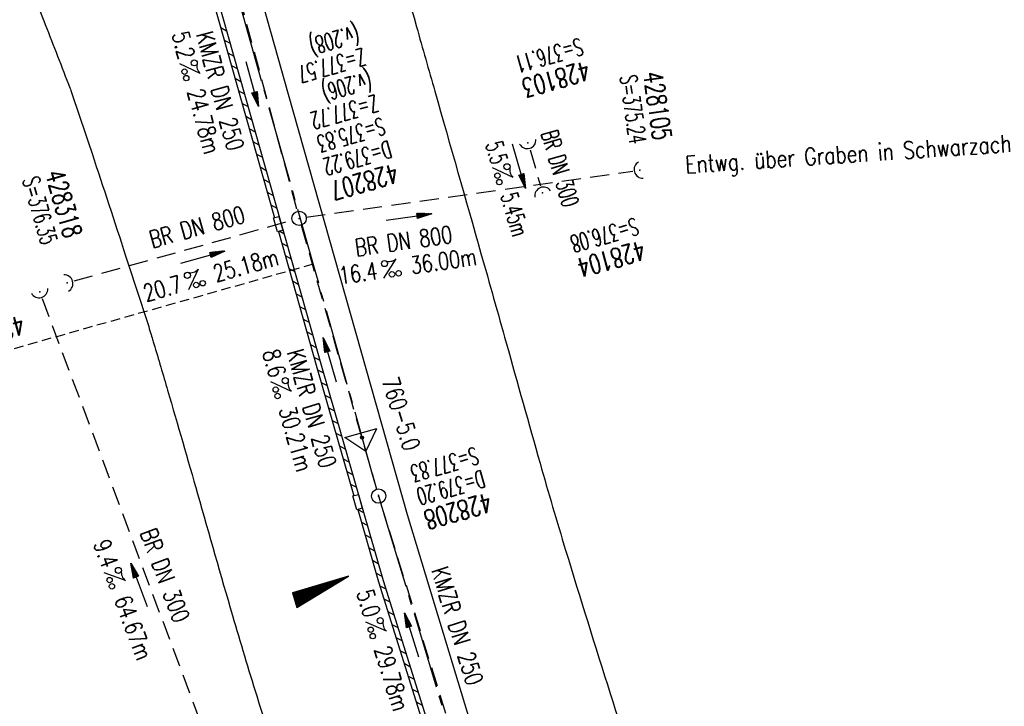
# Model space of a CAD drawing. Extents: x 450316 to 454644, y 428795 to 436505.
# Tile 15 of 256: x 452945 to 453048, y 429936 to 430008. Entities that reach past the tile are written whole.
import ezdxf
from ezdxf.enums import TextEntityAlignment as Align

# ---------------------------------------------------------------- set-up
doc = ezdxf.new("R2010")
doc.units = 0
doc.header["$LTSCALE"] = 2
doc.header["$MEASUREMENT"] = 0
for name, pattern in [('ACHSE', [5.5, 4, -0.5, 0.5, -0.5]), ('AUSGEZOGEN', [0]), ('GESTRICH-X2', [1.5, 1, -0.5]), ('GESTRICHELT', [0.75, 0.5, -0.25])]:
    doc.linetypes.add(name, pattern=pattern)
doc.layers.get('0').update_dxf_attribs({"linetype": 'CONTINUOUS'})
for name, color, linetype in [('ACHSETOP', 1, 'ACHSE'), ('FBR', 8, 'CONTINUOUS'), ('GEF', 1, 'AUSGEZOGEN'), ('HEKTOM', 1, 'GESTRICHELT'), ('KANAL', 7, 'GESTRICH-X2'), ('Netzknoten_PKT', 7, 'CONTINUOUS'), ('Netzknoten_PKT-NR', 7, 'CONTINUOUS'), ('Netzknoten_SIGNATUR', 7, 'CONTINUOUS'), ('PFEIL', 7, 'CONTINUOUS'), ('RINNE', 8, 'CONTINUOUS'), ('SCHACHTNR', 6, 'CONTINUOUS'), ('SCHRIFT', 7, 'AUSGEZOGEN'), ('SCHSYMBOL', 7, 'CONTINUOUS'), ('TEXTO', 4, 'CONTINUOUS'), ('TEXTU', 4, 'CONTINUOUS')]:
    doc.layers.add(name, color=color, linetype=linetype)
doc.styles.add('ROMANS', font='romans.shx', dxfattribs={"width": 0.8})

# ---------------------------------------------------------------- blocks, each defined once
blk = doc.blocks.new('40')
at = {"color": 0}
blk.add_arc((0.02, 0.31), 0.91, 192.5363, 347.4637, dxfattribs=at)
blk.add_point((0, 0), dxfattribs=at)
blk = doc.blocks.new('PROM')
blk.add_line((1.57, 1.82), (0.02, 0.02))
for centre, radius in [((0.32, 1.51), 0.317), ((0.94, 0.29), 0.283), ((1.64, 0.29), 0.283)]:
    blk.add_circle(centre, radius)
blk.add_arc((0.99, 2.68), 1.03, 239.1414, 303.3549)
blk = doc.blocks.new('PFEIL2')
at = {"color": 0}
for p, q in [((0.88, 0), (-2.4, -0.01)), ((0.88, -0.27), (0.88, 0.28)), ((0.88, 0.28), (2.43, 0.01)), ((0.91, 0.27), (0.88, 0.26)), ((0.97, 0.26), (0.88, 0.25)), ((1.02, 0.25), (0.88, 0.23)), ((1.07, 0.24), (0.88, 0.21)), ((1.13, 0.23), (0.88, 0.19)), ((1.18, 0.22), (0.88, 0.17)), ((1.24, 0.21), (0.88, 0.15)), ((1.29, 0.21), (0.88, 0.14)), ((1.34, 0.2), (0.88, 0.12)), ((1.4, 0.19), (0.88, 0.1)), ((1.45, 0.18), (0.88, 0.08)), ((1.51, 0.17), (0.88, 0.06)), ((1.56, 0.16), (0.88, 0.04)), ((1.61, 0.15), (0.88, 0.02)), ((1.67, 0.14), (0.88, 0.01)), ((1.72, 0.13), (0.88, -0.01)), ((1.78, 0.12), (0.88, -0.03)), ((1.83, 0.11), (0.88, -0.05)), ((1.88, 0.1), (0.88, -0.07)), ((1.94, 0.09), (0.88, -0.09)), ((2.05, 0.08), (0.88, -0.12)), ((1.99, 0.08), (0.88, -0.11)), ((2.1, 0.07), (0.88, -0.14)), ((2.15, 0.06), (0.88, -0.16)), ((2.21, 0.05), (0.88, -0.18)), ((2.26, 0.04), (0.88, -0.2)), ((2.32, 0.03), (0.88, -0.22)), ((2.37, 0.02), (0.88, -0.23)), ((2.42, 0.01), (0.88, -0.25)), ((2.43, 0.01), (0.88, -0.27))]:
    blk.add_line(p, q, dxfattribs=at)
blk = doc.blocks.new('42')
at = {"color": 0}
blk.add_arc((-0.02, -0.31), 0.91, 12.5363, 167.4637, dxfattribs=at)
blk.add_point((0, 0), dxfattribs=at)
blk = doc.blocks.new('GST')
at = {"color": 0}
blk.add_circle((0, 0), 0.75, dxfattribs=at)
blk.add_point((0, 0), dxfattribs=at)
blk = doc.blocks.new('*X33')
at = {"color": 0}
for p, q in [((725.83, 193.84), (727.44, 195.45)), ((725.83, 193.85), (727.43, 195.45)), ((725.83, 193.86), (727.42, 195.45)), ((725.83, 193.87), (727.41, 195.45)), ((725.83, 193.88), (727.4, 195.45)), ((725.83, 193.89), (727.39, 195.45)), ((725.83, 193.9), (727.38, 195.45)), ((725.83, 193.91), (727.37, 195.45)), ((725.83, 193.91), (727.37, 195.45)), ((725.83, 193.92), (727.36, 195.45)), ((725.83, 193.93), (727.35, 195.45)), ((725.83, 193.94), (727.34, 195.45)), ((725.83, 193.95), (727.33, 195.45)), ((725.83, 193.96), (727.32, 195.45)), ((725.83, 193.97), (727.31, 195.45)), ((725.83, 193.98), (727.3, 195.45)), ((725.83, 193.99), (727.29, 195.45)), ((725.83, 193.99), (727.29, 195.45)), ((725.83, 194), (727.28, 195.45)), ((725.83, 194.01), (727.27, 195.45)), ((725.83, 194.02), (727.26, 195.45)), ((725.83, 194.03), (727.25, 195.45)), ((725.83, 194.04), (727.24, 195.45)), ((725.83, 194.05), (727.23, 195.45)), ((725.83, 194.06), (727.22, 195.45)), ((725.83, 194.06), (727.21, 195.45)), ((725.83, 194.07), (727.21, 195.45)), ((725.83, 194.08), (727.2, 195.45)), ((725.83, 194.09), (727.19, 195.45)), ((725.83, 194.1), (727.18, 195.45)), ((725.83, 194.11), (727.17, 195.45)), ((725.83, 194.12), (727.16, 195.45)), ((725.83, 194.13), (727.15, 195.45)), ((725.83, 194.14), (727.14, 195.45)), ((725.83, 194.14), (727.14, 195.45)), ((725.83, 194.15), (727.13, 195.45)), ((725.83, 194.16), (727.12, 195.45)), ((725.83, 194.17), (727.11, 195.45)), ((725.83, 194.18), (727.1, 195.45)), ((725.83, 194.19), (727.09, 195.45)), ((725.83, 194.2), (727.08, 195.45)), ((725.83, 194.21), (727.07, 195.45)), ((725.83, 194.21), (727.06, 195.45)), ((725.83, 194.22), (727.06, 195.45)), ((725.83, 194.23), (727.05, 195.45)), ((725.83, 194.24), (727.04, 195.45)), ((725.83, 194.25), (727.03, 195.45)), ((725.83, 194.26), (727.02, 195.45)), ((725.83, 194.27), (727.01, 195.45)), ((725.83, 194.28), (727, 195.45)), ((725.83, 194.29), (726.99, 195.45)), ((725.83, 194.29), (726.99, 195.45)), ((725.83, 194.3), (726.98, 195.45)), ((725.83, 194.31), (726.97, 195.45)), ((725.83, 194.32), (726.96, 195.45)), ((725.83, 194.33), (726.95, 195.45)), ((725.83, 194.34), (726.94, 195.45)), ((725.83, 194.35), (726.93, 195.45)), ((725.83, 194.36), (726.92, 195.45)), ((725.83, 194.37), (726.91, 195.45)), ((725.83, 194.37), (726.91, 195.45)), ((725.83, 194.38), (726.9, 195.45)), ((725.83, 194.39), (726.89, 195.45)), ((725.83, 194.4), (726.88, 195.45)), ((725.83, 194.41), (726.87, 195.45)), ((725.83, 194.42), (726.86, 195.45)), ((725.83, 194.43), (726.85, 195.45)), ((725.83, 194.44), (726.84, 195.45)), ((725.83, 194.44), (726.83, 195.45)), ((725.83, 194.45), (726.83, 195.45)), ((725.83, 194.46), (726.82, 195.45)), ((725.83, 194.47), (726.81, 195.45)), ((725.83, 194.48), (726.8, 195.45)), ((725.83, 194.49), (726.79, 195.45)), ((725.83, 194.5), (726.78, 195.45)), ((725.83, 194.51), (726.77, 195.45)), ((725.83, 194.52), (726.76, 195.45)), ((725.83, 194.52), (726.76, 195.45)), ((725.83, 194.53), (726.75, 195.45)), ((725.83, 194.54), (726.74, 195.45)), ((725.83, 194.55), (726.73, 195.45)), ((725.83, 194.56), (726.72, 195.45)), ((725.83, 194.57), (726.71, 195.45)), ((725.83, 194.58), (726.7, 195.45)), ((725.83, 194.59), (726.69, 195.45)), ((725.83, 194.59), (726.68, 195.45)), ((725.83, 194.6), (726.68, 195.45)), ((725.83, 194.61), (726.67, 195.45)), ((725.83, 194.62), (726.66, 195.45)), ((725.83, 194.63), (726.65, 195.45)), ((725.83, 194.64), (726.64, 195.45)), ((725.83, 194.65), (726.63, 195.45)), ((725.83, 194.66), (726.62, 195.45)), ((725.83, 194.67), (726.61, 195.45)), ((725.83, 194.67), (726.61, 195.45)), ((725.83, 194.68), (726.6, 195.45)), ((725.83, 194.69), (726.59, 195.45)), ((725.83, 194.7), (726.58, 195.45)), ((725.83, 194.71), (726.57, 195.45)), ((725.83, 194.72), (726.56, 195.45)), ((725.83, 194.73), (726.55, 195.45)), ((725.83, 194.74), (726.54, 195.45)), ((725.83, 194.75), (726.53, 195.45)), ((725.83, 194.75), (726.53, 195.45)), ((725.83, 194.76), (726.52, 195.45)), ((725.83, 194.77), (726.51, 195.45)), ((725.83, 194.78), (726.5, 195.45)), ((725.83, 194.79), (726.49, 195.45)), ((725.83, 194.8), (726.48, 195.45)), ((725.83, 194.81), (726.47, 195.45)), ((725.83, 194.82), (726.46, 195.45)), ((725.83, 194.82), (726.45, 195.45)), ((725.83, 194.83), (726.45, 195.45)), ((725.83, 194.84), (726.44, 195.45)), ((725.83, 194.85), (726.43, 195.45)), ((725.83, 194.86), (726.42, 195.45)), ((725.83, 194.87), (726.41, 195.45)), ((725.83, 194.88), (726.4, 195.45)), ((725.83, 194.89), (726.39, 195.45)), ((725.83, 194.9), (726.38, 195.45)), ((725.83, 194.9), (726.38, 195.45)), ((725.83, 194.91), (726.37, 195.45)), ((725.83, 194.92), (726.36, 195.45)), ((725.83, 194.93), (726.35, 195.45)), ((725.83, 194.94), (726.34, 195.45)), ((725.83, 194.95), (726.33, 195.45)), ((725.83, 194.96), (726.32, 195.45)), ((725.83, 194.97), (726.31, 195.45)), ((725.83, 194.98), (726.3, 195.45)), ((725.83, 194.98), (726.3, 195.45)), ((725.83, 194.99), (726.29, 195.45)), ((725.83, 195), (726.28, 195.45)), ((725.83, 195.01), (726.27, 195.45)), ((725.83, 195.02), (726.26, 195.45)), ((725.83, 195.03), (726.25, 195.45)), ((725.83, 195.04), (726.24, 195.45)), ((725.83, 195.05), (726.23, 195.45)), ((725.83, 195.05), (726.22, 195.45)), ((725.83, 195.06), (726.22, 195.45)), ((725.83, 195.07), (726.21, 195.45)), ((725.83, 195.08), (726.2, 195.45)), ((725.83, 195.09), (726.19, 195.45)), ((725.83, 195.1), (726.18, 195.45)), ((725.83, 195.11), (726.17, 195.45)), ((725.83, 195.12), (726.16, 195.45)), ((725.83, 195.13), (726.15, 195.45)), ((725.83, 195.13), (726.15, 195.45)), ((725.83, 195.14), (726.14, 195.45)), ((725.83, 195.15), (726.13, 195.45)), ((725.83, 195.16), (726.12, 195.45)), ((725.83, 195.17), (726.11, 195.45)), ((725.83, 195.18), (726.1, 195.45)), ((725.83, 195.19), (726.09, 195.45)), ((725.83, 195.2), (726.08, 195.45)), ((725.83, 195.2), (726.07, 195.45)), ((725.83, 195.21), (726.07, 195.45)), ((725.83, 195.22), (726.06, 195.45)), ((725.83, 195.23), (726.05, 195.45)), ((725.83, 195.24), (726.04, 195.45)), ((725.83, 195.25), (726.03, 195.45)), ((725.83, 195.26), (726.02, 195.45)), ((725.83, 195.27), (726.01, 195.45)), ((725.83, 195.28), (726, 195.45)), ((725.83, 195.28), (726, 195.45)), ((725.83, 195.29), (725.99, 195.45)), ((725.83, 195.3), (725.98, 195.45)), ((725.83, 195.31), (725.97, 195.45)), ((725.83, 195.32), (725.96, 195.45)), ((725.83, 195.33), (725.95, 195.45)), ((725.83, 195.34), (725.94, 195.45)), ((725.83, 195.35), (725.93, 195.45)), ((725.83, 195.36), (725.92, 195.45)), ((725.83, 195.36), (725.92, 195.45)), ((725.83, 195.37), (725.91, 195.45)), ((725.83, 195.38), (725.9, 195.45)), ((725.83, 195.39), (725.89, 195.45)), ((725.83, 195.4), (725.88, 195.45)), ((725.83, 195.41), (725.87, 195.45)), ((725.83, 195.42), (725.86, 195.45)), ((725.83, 195.43), (725.85, 195.45)), ((725.83, 195.43), (725.84, 195.45)), ((725.83, 195.44), (725.84, 195.45)), ((725.83, 193.83), (727.43, 195.43)), ((725.83, 193.82), (727.43, 195.42)), ((725.83, 193.81), (727.43, 195.41)), ((725.83, 193.8), (727.42, 195.4)), ((725.83, 193.79), (727.42, 195.38)), ((725.83, 193.78), (727.42, 195.37)), ((725.83, 193.77), (727.41, 195.36)), ((725.83, 193.76), (727.41, 195.35)), ((725.83, 193.76), (727.41, 195.34)), ((725.83, 193.75), (727.4, 195.32)), ((725.83, 193.74), (727.4, 195.31)), ((725.83, 193.73), (727.4, 195.3)), ((725.83, 193.72), (727.4, 195.29)), ((725.83, 193.71), (727.39, 195.28)), ((725.83, 193.7), (727.39, 195.26)), ((725.83, 193.69), (727.39, 195.25)), ((725.83, 193.68), (727.38, 195.24)), ((725.83, 193.68), (727.38, 195.23)), ((725.83, 193.67), (727.38, 195.22)), ((725.83, 193.66), (727.37, 195.2)), ((725.83, 193.65), (727.37, 195.19)), ((725.83, 193.64), (727.37, 195.18)), ((725.83, 193.63), (727.36, 195.17)), ((725.83, 193.62), (727.36, 195.16)), ((725.83, 193.61), (727.36, 195.14)), ((725.83, 193.61), (727.35, 195.13)), ((725.83, 193.6), (727.35, 195.12)), ((725.83, 193.59), (727.35, 195.11)), ((725.83, 193.58), (727.34, 195.1)), ((725.83, 193.57), (727.34, 195.08)), ((725.83, 193.56), (727.34, 195.07)), ((725.83, 193.55), (727.34, 195.06)), ((725.83, 193.54), (727.33, 195.05)), ((725.83, 193.53), (727.33, 195.04)), ((725.83, 193.53), (727.33, 195.02)), ((725.83, 193.52), (727.32, 195.01)), ((725.83, 193.51), (727.32, 195)), ((725.83, 193.5), (727.32, 194.99)), ((725.83, 193.49), (727.31, 194.98)), ((725.83, 193.48), (727.31, 194.96)), ((725.83, 193.47), (727.31, 194.95)), ((725.83, 193.46), (727.3, 194.94)), ((725.83, 193.45), (727.3, 194.93)), ((725.83, 193.45), (727.3, 194.92)), ((725.83, 193.44), (727.29, 194.91)), ((725.83, 193.43), (727.29, 194.89)), ((725.83, 193.42), (727.29, 194.88)), ((725.83, 193.41), (727.29, 194.87)), ((725.83, 193.4), (727.28, 194.86)), ((725.83, 193.39), (727.28, 194.85)), ((725.83, 193.38), (727.28, 194.83)), ((725.83, 193.38), (727.27, 194.82)), ((725.83, 193.37), (727.27, 194.81)), ((725.83, 193.36), (727.27, 194.8)), ((725.83, 193.35), (727.26, 194.79)), ((725.83, 193.34), (727.26, 194.77)), ((725.83, 193.33), (727.26, 194.76)), ((725.83, 193.32), (727.25, 194.75)), ((725.83, 193.31), (727.25, 194.74)), ((725.83, 193.3), (727.25, 194.73)), ((725.83, 193.3), (727.24, 194.71)), ((725.83, 193.29), (727.24, 194.7)), ((725.83, 193.28), (727.24, 194.69)), ((725.83, 193.27), (727.23, 194.68)), ((725.83, 193.26), (727.23, 194.67)), ((725.83, 193.25), (727.23, 194.65)), ((725.83, 193.24), (727.23, 194.64)), ((725.83, 193.23), (727.22, 194.63)), ((725.83, 193.22), (727.22, 194.62)), ((725.83, 193.22), (727.22, 194.61)), ((725.83, 193.21), (727.21, 194.59)), ((725.83, 193.2), (727.21, 194.58)), ((725.83, 193.19), (727.21, 194.57)), ((725.83, 193.18), (727.2, 194.56)), ((725.83, 193.17), (727.2, 194.55)), ((725.83, 193.16), (727.2, 194.53)), ((725.83, 193.15), (727.19, 194.52)), ((725.83, 193.15), (727.19, 194.51)), ((725.83, 193.14), (727.19, 194.5)), ((725.83, 193.13), (727.18, 194.49)), ((725.83, 193.12), (727.18, 194.47)), ((725.83, 193.11), (727.18, 194.46)), ((725.83, 193.1), (727.17, 194.45)), ((725.83, 193.09), (727.17, 194.44)), ((725.83, 193.08), (727.17, 194.43)), ((725.83, 193.07), (727.17, 194.41)), ((725.83, 193.07), (727.16, 194.4)), ((725.83, 193.06), (727.16, 194.39)), ((725.83, 193.05), (727.16, 194.38)), ((725.83, 193.04), (727.15, 194.37)), ((725.83, 193.03), (727.15, 194.35)), ((725.83, 193.02), (727.15, 194.34)), ((725.83, 193.01), (727.14, 194.33)), ((725.83, 193), (727.14, 194.32)), ((725.83, 193), (727.14, 194.31)), ((725.83, 192.99), (727.13, 194.29)), ((725.83, 192.98), (727.13, 194.28)), ((725.83, 192.97), (727.13, 194.27)), ((725.83, 192.96), (727.12, 194.26)), ((725.83, 192.95), (727.12, 194.25)), ((725.83, 192.94), (727.12, 194.23)), ((725.83, 192.93), (727.11, 194.22)), ((725.83, 192.92), (727.11, 194.21)), ((725.83, 192.92), (727.11, 194.2)), ((725.83, 192.91), (727.11, 194.19)), ((725.83, 192.9), (727.1, 194.17)), ((725.83, 192.89), (727.1, 194.16)), ((725.83, 192.88), (727.1, 194.15)), ((725.83, 192.87), (727.09, 194.14)), ((725.83, 192.86), (727.09, 194.13)), ((725.83, 192.85), (727.09, 194.11)), ((725.83, 192.84), (727.08, 194.1)), ((725.83, 192.84), (727.08, 194.09)), ((725.83, 192.83), (727.08, 194.08)), ((725.83, 192.82), (727.07, 194.07)), ((725.83, 192.81), (727.07, 194.05)), ((725.83, 192.8), (727.07, 194.04)), ((725.83, 192.79), (727.06, 194.03)), ((725.83, 192.78), (727.06, 194.02)), ((725.83, 192.77), (727.06, 194.01)), ((725.83, 192.77), (727.05, 193.99)), ((725.83, 192.76), (727.05, 193.98)), ((725.83, 192.75), (727.05, 193.97)), ((725.83, 192.74), (727.05, 193.96)), ((725.83, 192.73), (727.04, 193.95)), ((725.83, 192.72), (727.04, 193.93)), ((725.83, 192.71), (727.04, 193.92)), ((725.83, 192.7), (727.03, 193.91)), ((725.83, 192.69), (727.03, 193.9)), ((725.83, 192.69), (727.03, 193.89)), ((725.83, 192.68), (727.02, 193.87)), ((725.83, 192.67), (727.02, 193.86)), ((725.83, 192.66), (727.02, 193.85)), ((725.83, 192.65), (727.01, 193.84)), ((725.83, 192.64), (727.01, 193.83)), ((725.83, 192.63), (727.01, 193.81)), ((725.83, 192.62), (727, 193.8)), ((725.83, 192.62), (727, 193.79)), ((725.83, 192.61), (727, 193.78)), ((725.83, 192.6), (726.99, 193.77)), ((725.83, 192.59), (726.99, 193.75)), ((725.83, 192.58), (726.99, 193.74)), ((725.83, 192.57), (726.99, 193.73)), ((725.83, 192.56), (726.98, 193.72)), ((725.83, 192.55), (726.98, 193.71)), ((725.83, 192.54), (726.98, 193.69)), ((725.83, 192.54), (726.97, 193.68)), ((725.83, 192.53), (726.97, 193.67)), ((725.83, 192.52), (726.97, 193.66)), ((725.83, 192.51), (726.96, 193.65)), ((725.83, 192.5), (726.96, 193.63)), ((725.83, 192.49), (726.96, 193.62)), ((725.83, 192.48), (726.95, 193.61)), ((725.83, 192.47), (726.95, 193.6)), ((725.83, 192.46), (726.95, 193.59)), ((725.83, 192.46), (726.94, 193.57)), ((725.83, 192.45), (726.94, 193.56)), ((725.83, 192.44), (726.94, 193.55)), ((725.83, 192.43), (726.94, 193.54)), ((725.83, 192.42), (726.93, 193.53)), ((725.83, 192.41), (726.93, 193.51)), ((725.83, 192.4), (726.93, 193.5)), ((725.83, 192.39), (726.92, 193.49)), ((725.83, 192.39), (726.92, 193.48)), ((725.83, 192.38), (726.92, 193.47)), ((725.83, 192.37), (726.91, 193.45)), ((725.83, 192.36), (726.91, 193.44)), ((725.83, 192.35), (726.91, 193.43)), ((725.83, 192.34), (726.9, 193.42)), ((725.83, 192.33), (726.9, 193.41)), ((725.83, 192.32), (726.9, 193.39)), ((725.83, 192.31), (726.89, 193.38)), ((725.83, 192.31), (726.89, 193.37)), ((725.83, 192.3), (726.89, 193.36)), ((725.83, 192.29), (726.88, 193.35)), ((725.83, 192.28), (726.88, 193.33)), ((725.83, 192.27), (726.88, 193.32)), ((725.83, 192.26), (726.88, 193.31)), ((725.83, 192.25), (726.87, 193.3)), ((725.83, 192.24), (726.87, 193.29)), ((725.83, 192.24), (726.87, 193.27)), ((725.83, 192.23), (726.86, 193.26)), ((725.83, 192.22), (726.86, 193.25)), ((725.83, 192.21), (726.86, 193.24)), ((725.83, 192.2), (726.85, 193.23)), ((725.83, 192.19), (726.85, 193.21)), ((725.83, 192.18), (726.85, 193.2)), ((725.83, 192.17), (726.84, 193.19)), ((725.83, 192.16), (726.84, 193.18)), ((725.83, 192.16), (726.84, 193.17)), ((725.83, 192.15), (726.83, 193.15)), ((725.83, 192.14), (726.83, 193.14)), ((725.83, 192.13), (726.83, 193.13)), ((725.83, 192.12), (726.82, 193.12)), ((725.83, 192.11), (726.82, 193.11)), ((725.83, 192.1), (726.82, 193.09)), ((725.83, 192.09), (726.82, 193.08)), ((725.83, 192.08), (726.81, 193.07)), ((725.83, 192.08), (726.81, 193.06)), ((725.83, 192.07), (726.81, 193.05)), ((725.83, 192.06), (726.8, 193.03)), ((725.83, 192.05), (726.8, 193.02)), ((725.83, 192.04), (726.8, 193.01)), ((725.83, 192.03), (726.79, 193)), ((725.83, 192.02), (726.79, 192.99)), ((725.83, 192.01), (726.79, 192.97)), ((725.83, 192.01), (726.78, 192.96)), ((725.83, 192), (726.78, 192.95)), ((725.83, 191.99), (726.78, 192.94)), ((725.83, 191.98), (726.77, 192.93)), ((725.83, 191.97), (726.77, 192.91)), ((725.83, 191.96), (726.77, 192.9)), ((725.83, 191.95), (726.76, 192.89)), ((725.83, 191.94), (726.76, 192.88)), ((725.83, 191.93), (726.76, 192.87)), ((725.83, 191.93), (726.76, 192.85)), ((725.83, 191.92), (726.75, 192.84)), ((725.83, 191.91), (726.75, 192.83)), ((725.83, 191.9), (726.75, 192.82)), ((725.83, 191.89), (726.74, 192.81)), ((725.83, 191.88), (726.74, 192.79)), ((725.83, 191.87), (726.74, 192.78)), ((725.83, 191.86), (726.73, 192.77)), ((725.83, 191.85), (726.73, 192.76)), ((725.83, 191.85), (726.73, 192.75)), ((725.83, 191.84), (726.72, 192.73)), ((725.83, 191.83), (726.72, 192.72)), ((725.83, 191.82), (726.72, 192.71)), ((725.83, 191.81), (726.71, 192.7)), ((725.83, 191.8), (726.71, 192.69)), ((725.83, 191.79), (726.71, 192.67)), ((725.83, 191.78), (726.7, 192.66)), ((725.83, 191.78), (726.7, 192.65)), ((725.83, 191.77), (726.7, 192.64)), ((725.83, 191.76), (726.7, 192.63)), ((725.83, 191.75), (726.69, 192.61)), ((725.83, 191.74), (726.69, 192.6)), ((725.83, 191.73), (726.69, 192.59)), ((725.83, 191.72), (726.68, 192.58)), ((725.83, 191.71), (726.68, 192.57)), ((725.83, 191.7), (726.68, 192.55)), ((725.83, 191.7), (726.67, 192.54)), ((725.83, 191.69), (726.67, 192.53)), ((725.83, 191.68), (726.67, 192.52)), ((725.83, 191.67), (726.66, 192.51)), ((725.83, 191.66), (726.66, 192.49)), ((725.83, 191.65), (726.66, 192.48)), ((725.83, 191.64), (726.65, 192.47)), ((725.83, 191.63), (726.65, 192.46)), ((725.83, 191.63), (726.65, 192.45)), ((725.83, 191.62), (726.64, 192.43)), ((725.83, 191.61), (726.64, 192.42)), ((725.83, 191.6), (726.64, 192.41)), ((725.83, 191.59), (726.64, 192.4)), ((725.83, 191.58), (726.63, 192.39)), ((725.83, 191.57), (726.63, 192.37)), ((725.83, 191.56), (726.63, 192.36)), ((725.83, 191.55), (726.62, 192.35)), ((725.83, 191.55), (726.62, 192.34)), ((725.83, 191.54), (726.62, 192.33)), ((725.83, 191.53), (726.61, 192.31)), ((725.83, 191.52), (726.61, 192.3)), ((725.83, 191.51), (726.61, 192.29)), ((725.83, 191.5), (726.6, 192.28)), ((725.83, 191.49), (726.6, 192.27)), ((725.83, 191.48), (726.6, 192.25)), ((725.83, 191.47), (726.59, 192.24)), ((725.83, 191.47), (726.59, 192.23)), ((725.83, 191.46), (726.59, 192.22)), ((725.83, 191.45), (726.59, 192.21)), ((725.83, 191.44), (726.58, 192.19)), ((725.83, 191.43), (726.58, 192.18)), ((725.83, 191.42), (726.58, 192.17)), ((725.83, 191.41), (726.57, 192.16)), ((725.83, 191.4), (726.57, 192.15)), ((725.83, 191.4), (726.57, 192.13)), ((725.83, 191.39), (726.56, 192.12)), ((725.83, 191.38), (726.56, 192.11)), ((725.83, 191.37), (726.56, 192.1)), ((725.83, 191.36), (726.55, 192.09)), ((725.83, 191.35), (726.55, 192.07)), ((725.83, 191.34), (726.55, 192.06)), ((725.83, 191.33), (726.54, 192.05)), ((725.83, 191.32), (726.54, 192.04)), ((725.83, 191.32), (726.54, 192.03)), ((725.83, 191.31), (726.53, 192.01)), ((725.83, 191.3), (726.53, 192)), ((725.83, 191.29), (726.53, 191.99)), ((725.83, 191.28), (726.53, 191.98)), ((725.83, 191.27), (726.52, 191.97)), ((725.83, 191.26), (726.52, 191.95)), ((725.83, 191.25), (726.52, 191.94)), ((725.83, 191.25), (726.51, 191.93)), ((725.83, 191.24), (726.51, 191.92)), ((725.83, 191.23), (726.51, 191.91)), ((725.83, 191.22), (726.5, 191.89)), ((725.83, 191.21), (726.5, 191.88)), ((725.83, 191.2), (726.5, 191.87)), ((725.83, 191.19), (726.49, 191.86)), ((725.83, 191.18), (726.49, 191.85)), ((725.83, 191.17), (726.49, 191.84)), ((725.83, 191.17), (726.48, 191.82)), ((725.83, 191.16), (726.48, 191.81)), ((725.83, 191.15), (726.48, 191.8)), ((725.83, 191.14), (726.47, 191.79)), ((725.83, 191.13), (726.47, 191.78)), ((725.83, 191.12), (726.47, 191.76)), ((725.83, 191.11), (726.47, 191.75)), ((725.83, 191.1), (726.46, 191.74)), ((725.83, 191.09), (726.46, 191.73)), ((725.83, 191.09), (726.46, 191.72)), ((725.83, 191.08), (726.45, 191.7)), ((725.83, 191.07), (726.45, 191.69)), ((725.83, 191.06), (726.45, 191.68)), ((725.83, 191.05), (726.44, 191.67)), ((725.83, 191.04), (726.44, 191.66)), ((725.83, 191.03), (726.44, 191.64)), ((725.83, 191.02), (726.43, 191.63)), ((725.83, 191.02), (726.43, 191.62)), ((725.83, 191.01), (726.43, 191.61)), ((725.83, 191), (726.42, 191.6)), ((725.83, 190.99), (726.42, 191.58)), ((725.83, 190.98), (726.42, 191.57)), ((725.83, 190.97), (726.41, 191.56)), ((725.83, 190.96), (726.41, 191.55)), ((725.83, 190.95), (726.41, 191.54)), ((725.83, 190.94), (726.41, 191.52)), ((725.83, 190.94), (726.4, 191.51)), ((725.83, 190.93), (726.4, 191.5)), ((725.83, 190.92), (726.4, 191.49)), ((725.83, 190.91), (726.39, 191.48)), ((725.83, 190.9), (726.39, 191.46)), ((725.83, 190.89), (726.39, 191.45)), ((725.83, 190.88), (726.38, 191.44)), ((725.83, 190.87), (726.38, 191.43)), ((725.83, 190.87), (726.38, 191.42)), ((725.83, 190.86), (726.37, 191.4)), ((725.83, 190.85), (726.37, 191.39)), ((725.83, 190.84), (726.37, 191.38)), ((725.83, 190.83), (726.36, 191.37)), ((725.83, 190.82), (726.36, 191.36)), ((725.83, 190.81), (726.36, 191.34)), ((725.83, 190.8), (726.35, 191.33)), ((725.83, 190.79), (726.35, 191.32)), ((725.83, 190.79), (726.35, 191.31)), ((725.83, 190.78), (726.35, 191.3)), ((725.83, 190.77), (726.34, 191.28)), ((725.83, 190.76), (726.34, 191.27)), ((725.83, 190.75), (726.34, 191.26)), ((725.83, 190.74), (726.33, 191.25)), ((725.83, 190.73), (726.33, 191.24)), ((725.83, 190.72), (726.33, 191.22)), ((725.83, 190.71), (726.32, 191.21)), ((725.83, 190.71), (726.32, 191.2)), ((725.83, 190.7), (726.32, 191.19)), ((725.83, 190.69), (726.31, 191.18)), ((725.83, 190.68), (726.31, 191.16)), ((725.83, 190.67), (726.31, 191.15)), ((725.83, 190.66), (726.3, 191.14)), ((725.83, 190.65), (726.3, 191.13)), ((725.83, 190.64), (726.3, 191.12)), ((725.83, 190.64), (726.29, 191.1)), ((725.83, 190.63), (726.29, 191.09)), ((725.83, 190.62), (726.29, 191.08)), ((725.83, 190.61), (726.29, 191.07)), ((725.83, 190.6), (726.28, 191.06)), ((725.83, 190.59), (726.28, 191.04)), ((725.83, 190.58), (726.28, 191.03)), ((725.83, 190.57), (726.27, 191.02)), ((725.83, 190.56), (726.27, 191.01)), ((725.83, 190.56), (726.27, 191)), ((725.83, 190.55), (726.26, 190.98)), ((725.83, 190.54), (726.26, 190.97)), ((725.83, 190.53), (726.26, 190.96)), ((725.83, 190.52), (726.25, 190.95)), ((725.83, 190.51), (726.25, 190.94)), ((725.83, 190.5), (726.25, 190.92)), ((725.83, 190.49), (726.24, 190.91)), ((725.83, 190.48), (726.24, 190.9)), ((725.83, 190.48), (726.24, 190.89)), ((725.83, 190.47), (726.24, 190.88)), ((725.83, 190.46), (726.23, 190.86)), ((725.83, 190.45), (726.23, 190.85)), ((725.83, 190.44), (726.23, 190.84)), ((725.83, 190.43), (726.22, 190.83)), ((725.83, 190.42), (726.22, 190.82)), ((725.83, 190.41), (726.22, 190.8)), ((725.83, 190.41), (726.21, 190.79)), ((725.83, 190.4), (726.21, 190.78)), ((725.83, 190.39), (726.21, 190.77)), ((725.83, 190.38), (726.2, 190.76)), ((725.83, 190.37), (726.2, 190.74)), ((725.83, 190.36), (726.2, 190.73)), ((725.83, 190.35), (726.19, 190.72)), ((725.83, 190.34), (726.19, 190.71)), ((725.83, 190.33), (726.19, 190.7)), ((725.83, 190.33), (726.18, 190.68)), ((725.83, 190.32), (726.18, 190.67)), ((725.83, 190.31), (726.18, 190.66)), ((725.83, 190.3), (726.18, 190.65)), ((725.83, 190.29), (726.17, 190.64)), ((725.83, 190.28), (726.17, 190.62)), ((725.83, 190.27), (726.17, 190.61)), ((725.83, 190.26), (726.16, 190.6)), ((725.83, 190.26), (726.16, 190.59)), ((725.83, 190.25), (726.16, 190.58)), ((725.83, 190.24), (726.15, 190.56)), ((725.83, 190.23), (726.15, 190.55)), ((725.83, 190.22), (726.15, 190.54)), ((725.83, 190.21), (726.14, 190.53)), ((725.83, 190.2), (726.14, 190.52)), ((725.83, 190.19), (726.14, 190.5)), ((725.83, 190.18), (726.13, 190.49)), ((725.83, 190.18), (726.13, 190.48)), ((725.83, 190.17), (726.13, 190.47)), ((725.83, 190.16), (726.12, 190.46)), ((725.83, 190.15), (726.12, 190.44)), ((725.83, 190.14), (726.12, 190.43)), ((725.83, 190.13), (726.12, 190.42)), ((725.83, 190.12), (726.11, 190.41)), ((725.83, 190.11), (726.11, 190.4)), ((725.83, 190.1), (726.11, 190.38)), ((725.83, 190.1), (726.1, 190.37)), ((725.83, 190.09), (726.1, 190.36)), ((725.83, 190.08), (726.1, 190.35)), ((725.83, 190.07), (726.09, 190.34)), ((725.83, 190.06), (726.09, 190.32)), ((725.83, 190.05), (726.09, 190.31)), ((725.83, 190.04), (726.08, 190.3)), ((725.83, 190.03), (726.08, 190.29)), ((725.83, 190.03), (726.08, 190.28)), ((725.83, 190.02), (726.07, 190.26)), ((725.83, 190.01), (726.07, 190.25)), ((725.83, 190), (726.07, 190.24)), ((725.83, 189.99), (726.06, 190.23)), ((725.83, 189.98), (726.06, 190.22)), ((725.83, 189.97), (726.06, 190.2)), ((725.83, 189.96), (726.06, 190.19)), ((725.83, 189.95), (726.05, 190.18)), ((725.83, 189.95), (726.05, 190.17)), ((725.83, 189.94), (726.05, 190.16)), ((725.83, 189.93), (726.04, 190.14)), ((725.83, 189.92), (726.04, 190.13)), ((725.83, 189.91), (726.04, 190.12)), ((725.83, 189.9), (726.03, 190.11)), ((725.83, 189.89), (726.03, 190.1)), ((725.83, 189.88), (726.03, 190.08)), ((725.83, 189.88), (726.02, 190.07)), ((725.83, 189.87), (726.02, 190.06)), ((725.83, 189.86), (726.02, 190.05)), ((725.83, 189.85), (726.01, 190.04)), ((725.83, 189.84), (726.01, 190.02)), ((725.83, 189.83), (726.01, 190.01)), ((725.83, 189.82), (726, 190)), ((725.83, 189.81), (726, 189.99)), ((725.83, 189.8), (726, 189.98)), ((725.83, 189.8), (726, 189.96)), ((725.83, 189.79), (725.99, 189.95)), ((725.83, 189.78), (725.99, 189.94)), ((725.83, 189.77), (725.99, 189.93)), ((725.83, 189.76), (725.98, 189.92)), ((725.83, 189.75), (725.98, 189.9)), ((725.83, 189.74), (725.98, 189.89)), ((725.83, 189.73), (725.97, 189.88)), ((725.83, 189.72), (725.97, 189.87)), ((725.83, 189.72), (725.97, 189.86)), ((725.83, 189.71), (725.96, 189.84)), ((725.83, 189.7), (725.96, 189.83)), ((725.83, 189.69), (725.96, 189.82)), ((725.83, 189.68), (725.95, 189.81)), ((725.83, 189.67), (725.95, 189.8)), ((725.83, 189.66), (725.95, 189.78)), ((725.83, 189.65), (725.94, 189.77)), ((725.83, 189.65), (725.94, 189.76)), ((725.83, 189.64), (725.94, 189.75)), ((725.83, 189.63), (725.94, 189.74)), ((725.83, 189.62), (725.93, 189.72)), ((725.83, 189.61), (725.93, 189.71)), ((725.83, 189.6), (725.93, 189.7)), ((725.83, 189.59), (725.92, 189.69)), ((725.83, 189.58), (725.92, 189.68)), ((725.83, 189.57), (725.92, 189.66)), ((725.83, 189.57), (725.91, 189.65)), ((725.83, 189.56), (725.91, 189.64)), ((725.83, 189.55), (725.91, 189.63)), ((725.83, 189.54), (725.9, 189.62)), ((725.83, 189.53), (725.9, 189.6)), ((725.83, 189.52), (725.9, 189.59)), ((725.83, 189.51), (725.89, 189.58)), ((725.83, 189.5), (725.89, 189.57)), ((725.83, 189.49), (725.89, 189.56)), ((725.83, 189.49), (725.89, 189.54)), ((725.83, 189.48), (725.88, 189.53)), ((725.83, 189.47), (725.88, 189.52)), ((725.83, 189.46), (725.88, 189.51)), ((725.83, 189.45), (725.87, 189.5)), ((725.83, 189.44), (725.87, 189.48)), ((725.83, 189.43), (725.87, 189.47)), ((725.83, 189.42), (725.86, 189.46)), ((725.83, 189.42), (725.86, 189.45)), ((725.83, 189.41), (725.86, 189.44)), ((725.83, 189.4), (725.85, 189.42)), ((725.83, 189.39), (725.85, 189.41)), ((725.83, 189.38), (725.85, 189.4)), ((725.83, 189.37), (725.84, 189.39)), ((725.83, 189.36), (725.84, 189.38)), ((725.83, 189.35), (725.84, 189.36)), ((725.83, 189.34), (725.83, 189.35)), ((725.83, 189.34), (725.83, 189.34))]:
    blk.add_line(p, q, dxfattribs=at)
blk = doc.blocks.new('GEF')
at = {"color": 0}
for p, q in [((0.01, 0.02), (0.01, 6.15)), ((1.62, 6.15), (0.01, 0.02)), ((0.01, 6.15), (1.62, 6.15))]:
    blk.add_line(p, q, dxfattribs=at)
blk.add_blockref('*X33', (-725.82, -189.3), dxfattribs=at)
blk = doc.blocks.new('PKT')
at = {"color": 0}
blk.add_circle((0, 0), 0.15, dxfattribs=at)
blk.add_point((0, 0), dxfattribs=at)
blk = doc.blocks.new('Station_Netzknoten')
at = {"layer": 'Netzknoten_SIGNATUR'}
for p, q in [((-1.75, 0.5), (1.75, 0.5)), ((0, -1.5), (-1.75, 0.5)), ((0, -1.5), (1.75, 0.5))]:
    blk.add_line(p, q, dxfattribs=at)
blk.add_point((0, 0), dxfattribs=at)

msp = doc.modelspace()

# ---------------------------------------------------------------- linework, layer by layer
for points in [[(452972.21, 429987.62), (452972.62, 429986.17), (452972.06, 429986.02), (452971.65, 429987.46)], [(452980.51, 429958.56), (452980.92, 429957.12), (452980.36, 429956.96), (452979.95, 429958.4)]]:
    msp.add_lwpolyline(points, close=True)
at = {"layer": 'ACHSETOP', "flags": 128}
msp.add_lwpolyline([(452882.25, 430569.49), (452879.03, 430544.7), (452876.58, 430519.82), (452874.91, 430494.88), (452874.02, 430469.89), (452873.92, 430444.9), (452874.59, 430419.91), (452876.05, 430394.95), (452878.29, 430370.05), (452881.31, 430345.23), (452885.25, 430320.53), (452889.66, 430295.95), (452894.99, 430271.52), (452901.08, 430247.28), (452903.96, 430236.83), (452907.81, 430223.2), (452914.61, 430199.14), (452921.4, 430175.08), (452928.2, 430151.02), (452934.99, 430126.97), (452941.79, 430102.91), (452948.59, 430078.85), (452955.39, 430054.79), (452962.18, 430030.73), (452968.98, 430006.67), (452975.78, 429982.61), (452981.97, 429960.67), (452982.57, 429958.56), (452989.81, 429934.63), (452997.79, 429910.94), (453006.51, 429887.51), (453015.96, 429864.36), (453026.12, 429841.52), (453036.99, 429819.01), (453048.56, 429796.85), (453060.82, 429775.06), (453073.75, 429753.67), (453087.35, 429732.69), (453101.59, 429712.15), (453116.47, 429692.06), (453131.97, 429672.44), (453148.07, 429653.32), (453164.77, 429634.71), (453182.03, 429616.64), (453199.86, 429599.1), (453218.22, 429582.14), (453237.1, 429565.76), (453256.49, 429549.97), (453276.36, 429534.8), (453296.69, 429520.26), (453317.47, 429506.36), (453338.67, 429493.12), (453360.28, 429480.54), (453382.27, 429468.65), (453404.61, 429457.45), (453427.3, 429446.95), (453450.31, 429437.17), (453455.65, 429435.02), (453473.53, 429427.89), (453496.75, 429418.64), (453519.97, 429409.38), (453543.2, 429400.12), (453566.42, 429390.87), (453589.64, 429381.61), (453612.87, 429372.36), (453636.09, 429363.1), (453659.31, 429353.84), (453682.54, 429344.59), (453705.76, 429335.33), (453728.98, 429326.08), (453752.21, 429316.82), (453775.43, 429307.57), (453798.65, 429298.31), (453821.88, 429289.05), (453845.1, 429279.8), (453868.32, 429270.54), (453891.55, 429261.28), (453896.83, 429259.18), (453961.22, 429233.52, -0.000003), (453966.34, 429231.47, -0.000001), (453992.07, 429221.22, -0.003794), (454011.42, 429213.34, -0.001728), (454053.72, 429195.55, -0.007748), (454090.31, 429179.35, -0.005168), (454144.52, 429153.66, -0.006197), (454189.08, 429131.27, -0.006166), (454233.31, 429107.68, -0.005197), (454276.72, 429083.23, -0.005161), (454319.92, 429057.71, -0.004418), (454344.17, 429042.75, -0.003181), (454377.54, 429021.46, -0.001663), (454389.57, 429013.62)], format="xyb", dxfattribs=at)
at = {"layer": 'FBR', "flags": 128}
for points in [[(453276.71, 431178.63, -0.000118), (453287.06, 431188.26, -0.000276), (453291.49, 431192.36, -0.000001), (453311.41, 431210.82, -0.000243), (453311.47, 431210.88, -0.000468), (453320.71, 431219.4, 0.000406), (453331.34, 431229.21, 0.000197), (453340.22, 431237.43, -0.00015), (453349.11, 431245.64, -0.000461), (453368.01, 431263.09, 0.000541), (453384.11, 431277.95, 0.000242), (453392.43, 431285.66, -0.000279)], [(452982.36, 430022.41, 0.000099), (452986.6, 430007.43, 0.00045), (452988.51, 430000.7, -0.000179), (452993.34, 429983.74, -0.001026), (452995.98, 429974.4, 0.000761), (452999.52, 429961.81, 0.004954), (453002.19, 429952.73, 0.002983), (453006.86, 429937.73, 0.005874), (453011.21, 429924.57, 0.005241), (453016.41, 429909.94, 0.003663), (453021.06, 429897.57, 0.004242), (453025.25, 429886.94, 0.003142), (453029.66, 429876.21, 0.003136), (453034.22, 429865.51, 0.003859), (453039.58, 429853.39, 0.004498), (453044.36, 429843.07, 0.004072), (453049.25, 429832.95, 0.003723), (453054.77, 429821.97, 0.002908), (453060.38, 429811.19, 0.003972), (453064.59, 429803.35, 0.00351), (453069.12, 429795.22, 0.002954), (453074.62, 429785.63, 0.003102), (453080.47, 429775.72, 0.002854), (453086.95, 429765.03, 0.003811)]]:
    msp.add_lwpolyline(points, format="xyb", dxfattribs=at)
for points in [[(452958.85, 430051.24), (452973.17, 430000.39), (452985.61, 429956.45), (452992.21, 429934.76), (452996.38, 429922.08), (453003.71, 429901.49), (453011.7, 429880.75), (453020.65, 429859.36), (453030.98, 429836.58), (453042.26, 429813.67), (453053.73, 429792.29), (453066.89, 429769.33), (453080.35, 429747.57), (453085.99, 429738.92), (453097.58, 429721.76), (453107.99, 429706.98), (453108.52, 429705.95), (453111.07, 429702.47)], [(452962.16, 430023.18), (452969.19, 429998.31), (452976.65, 429971.98), (452983.1, 429949.55), (452989.73, 429928.39), (452997.2, 429906.57), (453006.71, 429881.48), (453016.62, 429857.67), (453027.05, 429834.68), (453037.92, 429812.64), (453049.12, 429791.44), (453061.85, 429769.23), (453072.97, 429751.01), (453076.15, 429746.03), (453088.77, 429726.82), (453101.78, 429708.27), (453109.18, 429698.08)]]:
    msp.add_lwpolyline(points, dxfattribs=at)
at = {"layer": 'FBR'}
msp.add_lwpolyline([(452945.28, 430013.43, -0.017627), (452947.76, 430007.69, -0.000428), (452950.34, 430001.05, -0.010593), (452950.44, 430000.78, -0.001976), (452952.66, 429994.19, -0.001223), (452956.17, 429983.51, -0.000148), (452958.37, 429976.74, -0.002357), (452958.51, 429976.31, -0.001297), (452958.78, 429975.46, -0.001556), (452958.99, 429974.75, -0.001926), (452959.13, 429974.3, -0.000176), (452960.56, 429969.44, -0.002159), (452963.69, 429958.6, 0.001844), (452967.34, 429945.91, 0.004346), (452969.88, 429937.49, 0.002657), (452974.22, 429923.79, 0.004594), (452977.89, 429912.79, 0.003667), (452982.7, 429899.09, 0.004301), (452986.82, 429887.93, 0.003859), (452991.62, 429875.57, 0.004972), (452997.78, 429860.48, 0.005601)], format="xyb", dxfattribs=at)
at = {"layer": 'HEKTOM'}
msp.add_line((452975.78, 429982.62), (452937.28, 429971.75), dxfattribs=at)
at = {"layer": 'KANAL'}
for p, q in [((452968.03, 430010.62), (452974.12, 429988.16)), ((452998.47, 429994.59), (452999.56, 429990.81)), ((452975.06, 429987.53), (453009.22, 429992.34)), ((452950.78, 429980.88), (452973.59, 429987.22)), ((452974.53, 429986.69), (452982.41, 429959.09)), ((452947.44, 429979.03), (452969.56, 429919.84)), ((452982.84, 429957.66), (452991.19, 429930.66))]:
    msp.add_line(p, q, dxfattribs=at)
at = {"layer": 'RINNE'}
for p, q in [((452966.11, 430007.36), (452966.72, 430007.04)), ((452966.49, 430006.04), (452967.1, 430005.72)), ((452966.86, 430004.71), (452967.47, 430004.39)), ((452967.24, 430003.39), (452967.85, 430003.07)), ((452967.61, 430002.06), (452968.22, 430001.74)), ((452967.98, 430000.74), (452968.59, 430000.42)), ((452968.36, 429999.41), (452968.97, 429999.1)), ((452968.73, 429998.09), (452969.34, 429997.77)), ((452969.11, 429996.77), (452969.72, 429996.45)), ((452969.48, 429995.44), (452970.09, 429995.12)), ((452969.86, 429994.12), (452970.47, 429993.8)), ((452970.23, 429992.79), (452970.85, 429992.47)), ((452970.61, 429991.47), (452971.22, 429991.15)), ((452970.99, 429990.14), (452971.6, 429989.82)), ((452971.36, 429988.82), (452971.97, 429988.5)), ((452971.74, 429987.49), (452971.75, 429987.48)), ((452972.29, 429986.07), (452972.72, 429985.85)), ((452972.49, 429984.84), (452973.1, 429984.52)), ((452972.86, 429983.52), (452973.47, 429983.2)), ((452973.24, 429982.19), (452973.85, 429981.87)), ((452973.61, 429980.87), (452974.23, 429980.55)), ((452973.99, 429979.54), (452974.6, 429979.22)), ((452974.37, 429978.22), (452974.98, 429977.9)), ((452974.74, 429976.89), (452975.35, 429976.57)), ((452975.12, 429975.57), (452975.73, 429975.25)), ((452975.49, 429974.24), (452976.1, 429973.92)), ((452975.87, 429972.92), (452976.48, 429972.6)), ((452976.25, 429971.59), (452976.86, 429971.27)), ((452976.63, 429970.26), (452977.24, 429969.94)), ((452977.01, 429968.93), (452977.62, 429968.61)), ((452977.39, 429967.61), (452978, 429967.29)), ((452977.77, 429966.28), (452978.39, 429965.96)), ((452978.16, 429964.95), (452978.77, 429964.63)), ((452978.54, 429963.62), (452979.15, 429963.3)), ((452978.92, 429962.29), (452979.53, 429961.97)), ((452979.3, 429960.96), (452979.91, 429960.64)), ((452979.68, 429959.64), (452980.3, 429959.32)), ((452980.45, 429956.98), (452981.06, 429956.66)), ((452980.83, 429955.65), (452981.44, 429955.33)), ((452981.21, 429954.32), (452981.82, 429954)), ((452981.59, 429952.99), (452982.21, 429952.67)), ((452981.98, 429951.67), (452982.59, 429951.35)), ((452982.36, 429950.34), (452982.97, 429950.02)), ((452982.75, 429949), (452983.38, 429948.68)), ((452983.17, 429947.65), (452983.8, 429947.33)), ((452983.6, 429946.3), (452984.22, 429945.98)), ((452984.02, 429944.95), (452984.65, 429944.63)), ((452984.44, 429943.6), (452985.07, 429943.28)), ((452984.86, 429942.25), (452985.49, 429941.93)), ((452985.29, 429940.91), (452985.91, 429940.58)), ((452985.71, 429939.56), (452986.34, 429939.23)), ((452986.13, 429938.21), (452986.76, 429937.88)), ((452986.55, 429936.86), (452987.18, 429936.53))]:
    msp.add_line(p, q, dxfattribs=at)
for points in [[(452962.16, 430023.18), (452969.19, 429998.31), (452976.65, 429971.98), (452983.1, 429949.55), (452989.73, 429928.39), (452997.2, 429906.57), (453006.71, 429881.48), (453016.62, 429857.67), (453027.05, 429834.68), (453037.92, 429812.64), (453049.12, 429791.44), (453061.85, 429769.23), (453072.97, 429751.01), (453076.15, 429746.03), (453088.77, 429726.82), (453101.78, 429708.27), (453109.18, 429698.08)], [(452965.4, 430009.87), (452968.71, 429998.18), (452971.74, 429987.48)], [(452972.15, 429986.03), (452976.17, 429971.84), (452980.03, 429958.42)], [(452980.45, 429956.97), (452982.63, 429949.4), (452988.74, 429929.86)]]:
    msp.add_lwpolyline(points, dxfattribs=at)

# ---------------------------------------------------------------- block references
for p, rotation in [((452974.31, 429987.42), 285.7753000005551), ((452982.63, 429958.38), 285.9465000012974)]:
    msp.add_blockref('GST', p, dxfattribs=dict(rotation=rotation))
at = {"layer": 'GEF', "xscale": -1, "rotation": 106.5755886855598}
msp.add_blockref('GEF', (452979.5, 429950.03), dxfattribs=at)
at = {"layer": 'Netzknoten_PKT'}
msp.add_blockref('PKT', (452980.9, 429964.49), dxfattribs=at)
at = {"layer": 'Netzknoten_SIGNATUR', "rotation": 15.76293219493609}
msp.add_blockref('Station_Netzknoten', (452980.9, 429964.49), dxfattribs=at)
at = {"layer": 'PFEIL'}
for p, rotation in [((452969.41, 430001.46), 285.1513), ((452997.31, 429992.87), 286.3237), ((452985.78, 429987.54), 8.0439), ((452964.21, 429983.34), 15.5748), ((452977.51, 429972.62), 105.973), ((452957.57, 429949.09), 110.5039), ((452986.07, 429943.86), 107.1766)]:
    msp.add_blockref('PFEIL2', p, dxfattribs=dict(at, rotation=rotation))
at = {"layer": 'SCHSYMBOL'}
for name, p, rotation in [('40', (452998.25, 429995.32), 15.77529999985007), ('40', (453009.96, 429992.46), 285.7753), ('40', (452999.78, 429990.08), 202.6903150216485), ('42', (452950.05, 429980.66), 285.7753), ('42', (452947.18, 429979.72), 195.7753000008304)]:
    msp.add_blockref(name, p, dxfattribs=dict(at, rotation=rotation))
at = {"layer": 'TEXTU'}
for p, rotation in [((452961.8, 430003.59), 285.1513), ((452994.52, 429992.7), 286.3237), ((452983.14, 429981.15), 8.0439), ((452962.73, 429979.92), 15.5748), ((452971.33, 429970.34), 285.973), ((452953.89, 429950.38), 290.5039), ((452981.26, 429945.22), 287.1766)]:
    msp.add_blockref('PROM', p, dxfattribs=dict(at, rotation=rotation))

# ---------------------------------------------------------------- texts
at = {"layer": 'Netzknoten_PKT-NR', "style": 'ROMANS', "width": 0.75}
msp.add_text('760-5.0', height=1.8, rotation=287.4031, dxfattribs=at).set_placement((452985.3, 429962.97), align=Align.RIGHT)
at = {"layer": 'SCHACHTNR', "style": 'ROMANS'}
for s, height, rotation, width, p in [('(v.208)', 1.8, 195.7753, 0.6, (452980.3, 430007.64)), ('S=376.11', 1.8, 195.7753, 0.6, (453003.7, 430006.3)), ('Z=377.57', 1.8, 195.7753, 0.6, (452980.98, 430005.25)), ('(v.206)', 1.8, 195.7753, 0.6, (452981.61, 430002.78)), ('428103', 2, 195.7753, 0.7, (453004.39, 430003.9)), ('S=375.24', 1.8, 278.2724, 0.6, (453007.84, 430002.26)), ('428105', 2, 278.2724, 0.7, (453010.31, 430002.6)), ('Z=377.72', 1.8, 195.7753, 0.6, (452982.29, 430000.38)), ('S=375.83', 1.8, 195.7753, 0.6, (452982.98, 429997.98)), ('D=379.22', 1.8, 195.7753, 0.6, (452983.66, 429995.57)), ('428207', 2, 195.7753, 0.7, (452984.35, 429993.16)), ('S=376.35', 1.8, 286.1368, 0.6, (452945.34, 429991.46)), ('428318', 2, 286.1368, 0.7, (452947.75, 429992.13)), ('S=376.08', 1.8, 195.7753, 0.6, (453009.49, 429987.5)), ('428104', 2, 195.7753, 0.7, (453010.18, 429985.1)), ('428319', 2, 195.7753, 0.7, (452945.25, 429977.31)), ('S=377.83', 1.8, 195.9465, 0.6, (452992.75, 429963.53)), ('D=379.20', 1.8, 195.9465, 0.6, (452993.44, 429961.12)), ('428208', 2, 195.9465, 0.7, (452994.13, 429958.75))]:
    msp.add_text(s, height=height, rotation=rotation, dxfattribs=dict(at, width=width)).set_placement(p)
at = {"layer": 'SCHRIFT', "style": 'ROMANS', "width": 0.8}
msp.add_text('Entwg. über Graben in Schwarzach', height=1.8, rotation=3.7787, dxfattribs=at).set_placement((453014.77, 429992.12))
at = {"layer": 'TEXTO', "style": 'ROMANS'}
for s, rotation, width, p in [('KMZR DN 250', 285.1513, 0.75, (452965.19, 430000.51)), ('BR DN 300', 286.3237, 0.6, (453000.75, 429992.39)), ('BR DN 800', 15.5748, 0.75, (452963.88, 429985.65)), ('BR DN 800', 8.0439, 0.75, (452985.37, 429984.16)), ('KMZR DN 250', 285.973, 0.75, (452974.76, 429967.3)), ('BR DN 300', 290.5039, 0.75, (452959.44, 429949.78)), ('KMZR DN 250', 287.1766, 0.75, (452990, 429944.55))]:
    msp.add_text(s, height=1.8, rotation=rotation, dxfattribs=dict(at, width=width)).set_placement(p, align=Align.CENTER)
at = {"layer": 'TEXTU', "style": 'ROMANS'}
for s, rotation, width, p in [('5.2', 285.1513, 0.75, (452960.97, 430006.69)), ('24.78m', 285.1513, 0.75, (452962.59, 430000.69)), ('5.5', 286.3237, 0.6, (452993.79, 429995.16)), ('5.45m', 286.3237, 0.6, (452995.36, 429989.81)), ('25.18m', 15.5748, 0.75, (452965.63, 429980.72)), ('36.00m', 8.0439, 0.75, (452986.11, 429981.59)), ('16.4', 8.0439, 0.75, (452978.61, 429980.52)), ('20.7', 15.5748, 0.75, (452958.32, 429978.68)), ('8.6', 285.973, 0.75, (452970.45, 429973.42)), ('30.21m', 285.973, 0.75, (452972.16, 429967.45)), ('9.4', 290.5039, 0.75, (452952.75, 429953.41)), ('5.0', 287.1766, 0.75, (452980.29, 429948.3)), ('64.67m', 290.5039, 0.75, (452954.94, 429947.56)), ('29.78m', 287.1766, 0.75, (452982.14, 429942.37))]:
    msp.add_text(s, height=1.8, rotation=rotation, dxfattribs=dict(at, width=width)).set_placement(p)

doc.saveas('drawing.dxf')
